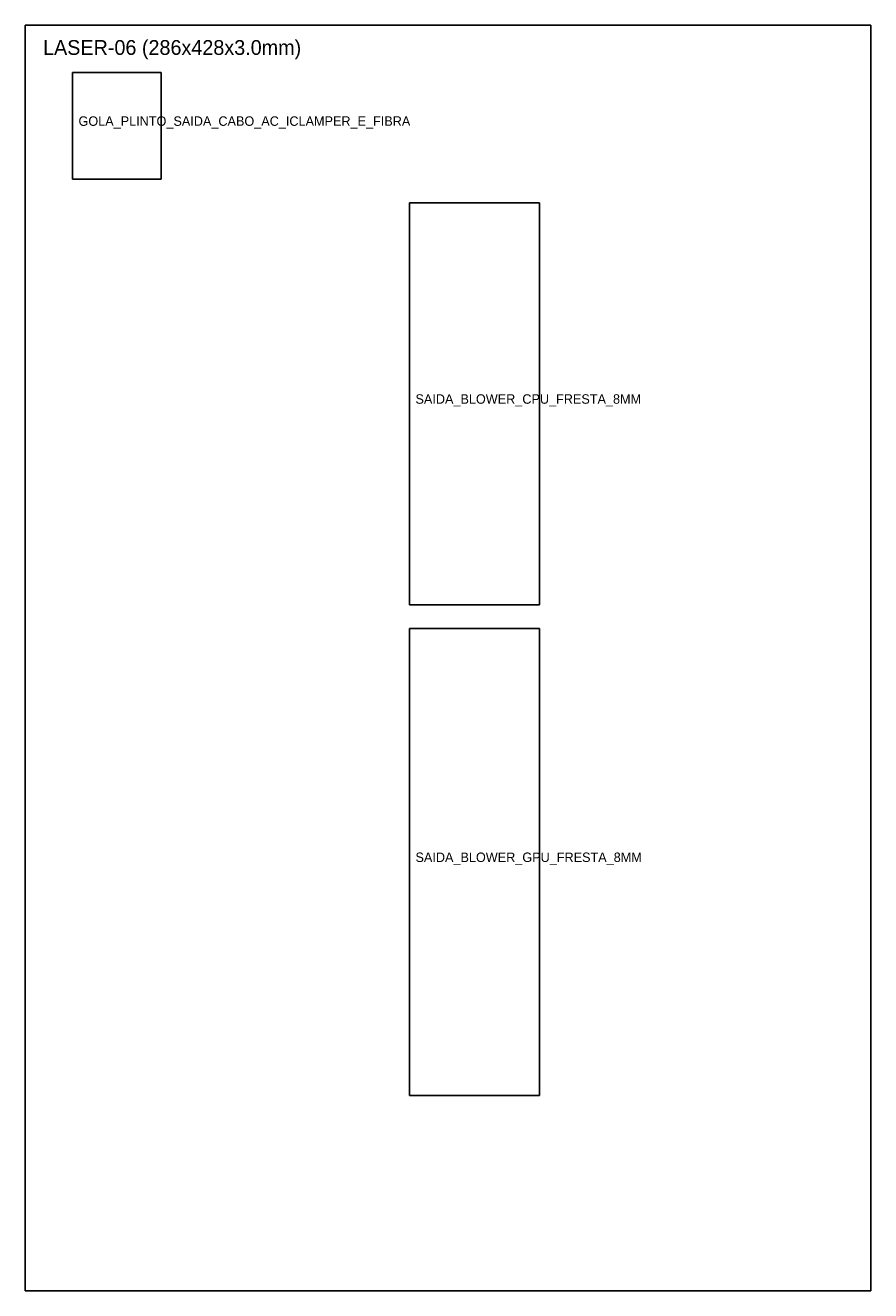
# Model space of a CAD drawing. Header units: metres. Extents: x 0 to 286, y 0 to 428.
import ezdxf

# ---------------------------------------------------------------- set-up
doc = ezdxf.new("R2010")
doc.units = ezdxf.units.M

msp = doc.modelspace()

# ---------------------------------------------------------------- linework, layer by layer
at = {"layer": 'CORTE_EXTERNO'}
for p, q in [((286, 428), (0, 428)), ((0, 428), (0, 0)), ((286, 0), (286, 428)), ((0, 0), (286, 0))]:
    msp.add_line(p, q, dxfattribs=at)
at = {"layer": 'CORTE_INTERNO'}
for p, q in [((46, 412), (16, 412)), ((16, 412), (16, 376)), ((46, 376), (46, 412)), ((16, 376), (46, 376)), ((174, 368), (130, 368)), ((130, 368), (130, 232)), ((174, 232), (174, 368)), ((130, 232), (174, 232)), ((174, 224), (130, 224)), ((130, 224), (130, 66)), ((174, 66), (174, 224)), ((130, 66), (174, 66))]:
    msp.add_line(p, q, dxfattribs=at)

# ---------------------------------------------------------------- texts
at = {"layer": 'LEGENDA'}
for s, height, p in [('LASER-06 (286x428x3.0mm)', 5, (6, 418)), ('GOLA_PLINTO_SAIDA_CABO_AC_ICLAMPER_E_FIBRA', 3.2, (18, 394)), ('SAIDA_BLOWER_CPU_FRESTA_8MM', 3.2, (132, 300)), ('SAIDA_BLOWER_GPU_FRESTA_8MM', 3.2, (132, 145))]:
    msp.add_text(s, height=height, dxfattribs=at).set_placement(p)

doc.saveas('drawing.dxf')
